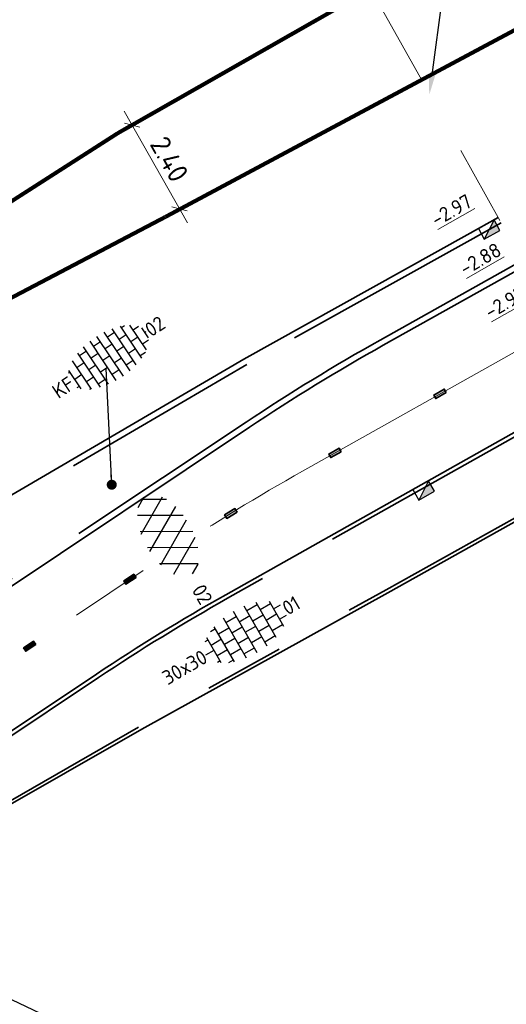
# Model space of a CAD drawing. Header units: metres. Extents: x 111691 to 117439, y 474133 to 478789.
# Tile 115 of 127: x 114239 to 114251, y 476797 to 476821. Entities that reach past the tile are written whole.
import ezdxf
from ezdxf import colors
from ezdxf.entities.mleader import LeaderData, LeaderLine
from ezdxf.enums import TextEntityAlignment as Align
from ezdxf.math import Vec2, Vec3

# ---------------------------------------------------------------- set-up
doc = ezdxf.new("R2010")
doc.units = ezdxf.units.M
for name, pattern in [('AM-AS', [16, 10, -2, 2, -2]), ('VH-GAZONBAND_100X200', [9.5, 7.5, -2]), ('VH-OPSLUITBAND_80X200', [14, 8, -2, 2, -2]), ('VH-TROTTOIRBAND_130-150', [15, 5, -2, 2, -2, 2, -2]), ('VW-1-1_STREEP', [2, 1, -1]), ('XX-HIDDEN', [4, 2, -2])]:
    doc.linetypes.add(name, pattern=pattern)
doc.layers.get('Defpoints').update_dxf_attribs({"lineweight": 25})
doc.layers.add('N-WE-AM-AS_WEG-G', color=10, linetype='AM-AS', lineweight=18, plot=False)
for name, color, linetype, lineweight in [('N-WE-RI-HWA_KOLK-S', 150, 'Continuous', 25), ('N-WE-VH-HOOGTELABEL-T18', 2, 'Continuous', 18), ('N-WE-VH-KANTOPSLUITING_GAZONBAND_100X200-G', 90, 'VH-GAZONBAND_100X200', 35), ('N-WE-VH-KANTOPSLUITING_OPSLUITBAND_80X200-G', 150, 'VH-OPSLUITBAND_80X200', 35), ('N-WE-VH-KANTOPSLUITING_TROTTOIRBAND_130 150-G', 210, 'VH-TROTTOIRBAND_130-150', 35), ('N-WE-VH-KANTOPSLUITING_VOORKANTBAND-G', 7, 'Continuous', 35), ('N-WE-VH-MAATVOERING-M', 7, 'Continuous', 18), ('N-WE-VH-MATERIAALGRENS-G', 7, 'XX-HIDDEN', 18), ('N-WE-VH-VERHARDING_ASFALT_ROOD-S', 1, 'Continuous', 25), ('N-WE-VH-VERHARDING_BETONSTRAATSTEEN-S', 7, 'Continuous', 25), ('N-WE-VH-VERHARDING_TEGEL-S', 7, 'Continuous', 25), ('N-WE-VW-MARKERING-G', 7, 'Continuous', 35), ('N-WE-VW-MARKERING_LANGS_STREEP_11_010-G', 7, 'VW-1-1_STREEP', 13), ('X-XX-AL-AANPIJLING-T25', 7, 'Continuous', 25), ('X-XX-AL-AANPIJLING_SYMBOLEN-T25', 7, 'Continuous', 25)]:
    doc.layers.add(name, color=color, linetype=linetype, lineweight=lineweight)
doc.layers.add('N-WE-VW-MARKERING_LANGS_STREEP_30270_010-A', color=7, linetype='Continuous')
doc.styles.add('ISO', font='NLCS-ISO.ttf')
doc.styles.add('NLCS-ISO', font='NLCS-ISO.ttf')
doc.styles.add('NLCS-ISO-ANNOTATIEF-T25', font='NLCS-ISO.ttf', dxfattribs={"height": 2.5})
doc.styles.add('NLCS-ISO-M200-T18', font='NLCS-ISO.ttf', dxfattribs={"height": 0.36})
doc.dimstyles.new('M200T25-PIJL', dxfattribs={"dimscale": 0.2, "dimtxt": 2.5, "dimasz": 2, "dimexe": 1, "dimexo": 0.25, "dimgap": 0.75, "dimtad": 1, "dimzin": 0, "dimdsep": 46, "dimtxsty": 'ISO', "dimcen": 0, "dimdle": 1, "dimse1": 1, "dimse2": 1, "dimclrt": 2, "dimazin": 0, "dimtfac": 1, "dimtdec": 4, "dimtmove": 2, "dimatfit": 3, "dimfxl": 1, "dimtolj": 1, "dimtzin": 0, "dimarcsym": 0})
doc.dimstyles.new('NLCS-ANNOTATIEF-T25-SCHRAP_L2_H1', dxfattribs={"dimtxt": 2.5, "dimasz": 1.4, "dimexe": 2, "dimexo": 2, "dimgap": 0.7, "dimtad": 1, "dimzin": 0, "dimdsep": 46, "dimtxsty": 'NLCS-ISO-ANNOTATIEF-T25', "dimblk": 'OBLIQUE', "dimcen": 0, "dimdle": 2, "dimclrd": 256, "dimclre": 256, "dimclrt": 256, "dimadec": 1, "dimazin": 0, "dimtfac": 1, "dimtdec": 3, "dimtofl": 0, "dimtmove": 0, "dimatfit": 3, "dimldrblk": 'OBLIQUE', "dimfxl": 2, "dimfxlon": 1, "dimtfillclr": 256, "dimtolj": 1, "dimtzin": 0, "dimlwd": -1, "dimlwe": -1, "dimarcsym": 0})

# ---------------------------------------------------------------- blocks, each defined once
blk = doc.blocks.new('SVH-ASFALT-SO')
at = {"ltscale": 0.1}
for p, q in [((-1.91, 0.69), (0.95, 5.64)), ((2.75, -0.22), (-0.47, 5.37)), ((0, 0), (3.27, 5.66)), ((4.87, 0.12), (1.65, 5.7)), ((2.18, -0.23), (5.32, 5.22)), ((6.7, 0.95), (4.04, 5.55)), ((-3.36, 2.17), (-1.83, 4.83)), ((0.36, -0.07), (-2.31, 4.55)), ((4.66, 0.07), (7.07, 4.25)), ((7.83, 2.99), (7.15, 4.18)), ((-2.72, 1.26), (-3.45, 2.54))]:
    blk.add_line(p, q, dxfattribs=at)
at = {"style": 'NLCS-ISO'}
blk.add_attdef('KLEUR', text='', height=1.8, dxfattribs=at).set_placement((9.49, 2.74), align=Align.MIDDLE_LEFT)
at = {"style": 'NLCS-ISO', "flags": 1}
blk.add_attdef('FUNCTIE', text='', height=1.8, dxfattribs=at).set_placement((0.12, -3.58), align=Align.MIDDLE_CENTER)
blk = doc.blocks.new('SVH-BSS_KEIFORMAAT_HALFST-SO')
at = {"ltscale": 0.1}
for p, q in [((-3.15, -2.63), (-3.15, 2.46)), ((-2.1, -2.89), (-2.1, 2.72)), ((-1.05, -3.03), (-1.05, 2.86)), ((0, -3.06), (0, 2.88)), ((1.05, -2.98), (1.05, 2.81)), ((2.1, -2.8), (2.1, 2.62)), ((-5.25, -1.46), (-5.25, 1.28)), ((-4.2, -2.2), (-4.2, 2.03)), ((-3.15, 2.1), (-2.1, 2.1)), ((-1.05, 2.1), (0, 2.1)), ((1.05, 2.1), (2.1, 2.1)), ((3.15, -2.47), (3.15, 2.3)), ((3.15, 2.1), (3.61, 2.1)), ((4.2, -1.94), (4.2, 1.76)), ((-5.46, 1.05), (-5.25, 1.05)), ((-5.25, 0), (-4.2, 0)), ((-4.2, 1.05), (-3.15, 1.05)), ((-3.15, 0), (-2.1, 0)), ((-2.1, 1.05), (-1.05, 1.05)), ((-1.05, 0), (0, 0)), ((0, 1.05), (1.05, 1.05)), ((1.05, 0), (2.1, 0)), ((2.1, 1.05), (3.15, 1.05)), ((3.15, 0), (4.2, 0)), ((4.2, 1.05), (5, 1.05)), ((5.25, -0.83), (5.25, 0.66)), ((5.25, 0), (5.43, 0)), ((-5.58, -1.05), (-5.25, -1.05)), ((-4.2, -1.05), (-3.15, -1.05)), ((-2.1, -1.05), (-1.05, -1.05)), ((0, -1.05), (1.05, -1.05)), ((2.1, -1.05), (3.15, -1.05)), ((4.2, -1.05), (5.12, -1.05)), ((-4.39, -2.1), (-4.2, -2.1)), ((-3.15, -2.1), (-2.1, -2.1)), ((-1.05, -2.1), (0, -2.1)), ((1.05, -2.1), (2.1, -2.1)), ((3.15, -2.1), (3.93, -2.1))]:
    blk.add_line(p, q, dxfattribs=at)
at = {"style": 'NLCS-ISO'}
blk.add_attdef('FORMAAT', text='', height=1.8, dxfattribs=at).set_placement((-5.68, -0.09), align=Align.MIDDLE_RIGHT)
blk.add_attdef('KLEUR', text='', height=1.8, dxfattribs=at).set_placement((5.53, -0.09), align=Align.MIDDLE_LEFT)
at = {"style": 'NLCS-ISO', "flags": 1}
blk.add_attdef('FUNCTIE', text='', height=1.8, dxfattribs=at).set_placement((0.12, -3.58), align=Align.MIDDLE_CENTER)
blk = doc.blocks.new('SVH-TEGEL_300X300_DUN_HALFST-SO')
for p, q in [((-3, -2.52), (-3, 2.52)), ((-1.5, -2.87), (-1.5, 2.87)), ((0, -2.97), (0, 2.97)), ((1.5, -2.87), (1.5, 2.87)), ((3, -2.52), (3, 2.52)), ((-4.89, 1.5), (-4.5, 1.5)), ((-4.5, -1.8), (-4.5, 1.8)), ((-3.7, 2.25), (-3, 2.25)), ((-3, 1.5), (-1.5, 1.5)), ((-1.5, 2.25), (0, 2.25)), ((0, 1.5), (1.5, 1.5)), ((1.5, 2.25), (3, 2.25)), ((3, 1.5), (4.5, 1.5)), ((4.5, -1.8), (4.5, 1.8)), ((-5.66, 0), (-4.5, 0)), ((-4.5, 0.75), (-3, 0.75)), ((-3, 0), (-1.5, 0)), ((-1.5, 0.75), (0, 0.75)), ((0, 0), (1.5, 0)), ((1.5, 0.75), (3, 0.75)), ((3, 0), (4.5, 0)), ((4.5, 0.75), (5.48, 0.75)), ((-4.5, -0.75), (-3, -0.75)), ((-1.5, -0.75), (0, -0.75)), ((1.5, -0.75), (3, -0.75)), ((4.5, -0.75), (5.48, -0.75)), ((-4.89, -1.5), (-4.5, -1.5)), ((-3.7, -2.25), (-3, -2.25)), ((-3, -1.5), (-1.5, -1.5)), ((-1.5, -2.25), (0, -2.25)), ((0, -1.5), (1.5, -1.5)), ((1.5, -2.25), (3, -2.25)), ((3, -1.5), (4.5, -1.5))]:
    blk.add_line(p, q)
at = {"style": 'NLCS-ISO'}
blk.add_attdef('FORMAAT', text='', height=1.8, dxfattribs=at).set_placement((-5.76, 0), align=Align.MIDDLE_RIGHT)
blk.add_attdef('KLEUR', text='', height=1.8, dxfattribs=at).set_placement((5.58, 0), align=Align.MIDDLE_LEFT)
at = {"style": 'NLCS-ISO', "flags": 1}
blk.add_attdef('FUNCTIE', text='', height=1.8, dxfattribs=at).set_placement((0.12, -3.58), align=Align.MIDDLE_CENTER)
blk = doc.blocks.new('N-SRI-KOLK_TROTTOIR-SO')
blk.add_hatch(color=256).paths.add_polyline_path([(1.125, 1.5), (-1.125, 1.5), (-1.125, 0)])
blk.add_line((-1.125, 0), (1.125, 1.5))
at = {"flags": 128}
blk.add_lwpolyline([(-1.125, 0), (1.125, 0), (1.125, 1.5), (-1.125, 1.5)], close=True, dxfattribs=at)
blk = doc.blocks.new('_Oblique')
at = {"color": 0, "linetype": 'ByBlock', "lineweight": -2}
blk.add_line((-0.5, -0.5), (0.5, 0.5), dxfattribs=at)
blk = doc.blocks.new('*D348')
at = {"layer": 'Defpoints', "color": 0, "linetype": 'Continuous', "transparency": 16777216}
for p in [(114241.527, 476818.292), (114243.067, 476816.41), (114242.712, 476816.208)]:
    blk.add_point(p, dxfattribs=at)
at = {"layer": 'N-WE-VH-MAATVOERING-M', "transparency": 16777216}
for p, q in [((114241.685, 476818.842), (114243.265, 476816.062)), ((114241.875, 476818.489), (114242.23, 476818.692)), ((114243.06, 476816.406), (114243.415, 476816.608))]:
    blk.add_line(p, q, dxfattribs=at)
at = {"layer": 'N-WE-VH-MAATVOERING-M', "linetype": 'Continuous', "transparency": 16777216, "xscale": 0.28, "yscale": 0.28, "zscale": 0.28}
for p, rotation in [((114241.883, 476818.494), 119.6222496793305), ((114243.067, 476816.41), 299.6222496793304)]:
    blk.add_blockref('_Oblique', p, dxfattribs=dict(at, rotation=rotation))
at = {"layer": 'N-WE-VH-MAATVOERING-M', "linetype": 'Continuous', "lineweight": 0, "transparency": 16777216, "insert": (114242.814, 476817.645), "char_height": 0.5, "attachment_point": 5, "rotation": 299.6222, "style": 'NLCS-ISO-ANNOTATIEF-T25', "bg_fill": 3, "box_fill_scale": 1.1, "bg_fill_color": 256, "bg_fill_true_color": 13158600, "bg_fill_transparency": 0}
blk.add_mtext('\\A1;2.40', dxfattribs=at)

msp = doc.modelspace()

# ---------------------------------------------------------------- hatches: boundary and pattern name
at = {"layer": 'N-WE-VW-MARKERING_LANGS_STREEP_30270_010-A'}
h = msp.add_hatch(color=256, dxfattribs=at)
h.dxf.hatch_style = 1
h.paths.add_polyline_path([(114249.707, 476811.835), (114249.658, 476811.922), (114249.396, 476811.775), (114249.445, 476811.688)])
h = msp.add_hatch(color=256, dxfattribs=at)
h.dxf.hatch_style = 1
h.paths.add_polyline_path([(114247.092, 476810.365), (114247.043, 476810.452), (114246.781, 476810.305), (114246.83, 476810.217)])
h = msp.add_hatch(color=256, dxfattribs=at)
h.dxf.hatch_style = 1
h.paths.add_polyline_path([(114244.497, 476808.864), (114244.444, 476808.949), (114244.189, 476808.791), (114244.242, 476808.706)])
h = msp.add_hatch(color=256, dxfattribs=at)
h.dxf.hatch_style = 1
h.paths.add_polyline_path([(114241.983, 476807.23), (114241.928, 476807.313), (114241.678, 476807.147), (114241.733, 476807.064)])
h = msp.add_hatch(color=256, dxfattribs=at)
h.dxf.hatch_style = 1
h.paths.add_polyline_path([(114239.487, 476805.566), (114239.432, 476805.649), (114239.182, 476805.482), (114239.238, 476805.399)])

# ---------------------------------------------------------------- linework, layer by layer
at = {"layer": 'N-WE-AM-AS_WEG-G', "flags": 128}
msp.add_lwpolyline([(114252.514, 476813.47), (114246.124, 476809.878, 0.019018), (114242.882, 476807.89), (114231.516, 476800.31)], format="xyb", dxfattribs=at)
at = {"layer": 'N-WE-VH-KANTOPSLUITING_GAZONBAND_100X200-G'}
for p, q in [((114253.414, 476811.867), (114244.264, 476806.717)), ((114241.051, 476804.745), (114231.242, 476798.204))]:
    msp.add_line(p, q, dxfattribs=at)
msp.add_arc((114268.737, 476763.23), 49.9, 119.3696, 123.6991, dxfattribs=at)
at = {"layer": 'N-WE-VH-KANTOPSLUITING_OPSLUITBAND_80X200-G', "flags": 128}
msp.add_lwpolyline([(114254.281, 476810.312), (114248.209, 476806.926), (114242.087, 476803.53), (114236.251, 476800.19), (114236.861, 476799.138), (114234.912, 476797.838)], dxfattribs=at)
at = {"layer": 'N-WE-VH-KANTOPSLUITING_TROTTOIRBAND_130 150-G'}
for p, q in [((114250.3, 476815.629), (114251.075, 476816.061)), ((114251.598, 476815.122), (114248.064, 476813.144)), ((114244.722, 476811.1), (114233.767, 476803.794))]:
    msp.add_line(p, q, dxfattribs=at)
for points in [[(114250.301, 476815.629), (114244.74, 476812.536)], [(114244.743, 476812.538), (114238.12, 476808.671)]]:
    msp.add_lwpolyline(points, dxfattribs=at)
msp.add_arc((114272.547, 476769.377), 50.15, 119.222, 123.6991, dxfattribs=at)
at = {"layer": 'N-WE-VH-KANTOPSLUITING_VOORKANTBAND-G'}
for p, q in [((114250.228, 476815.761), (114251.001, 476816.192)), ((114251.671, 476814.991), (114248.137, 476813.014)), ((114253.365, 476811.954), (114244.215, 476806.804)), ((114244.805, 476810.975), (114233.726, 476803.586)), ((114240.996, 476804.829), (114231.187, 476798.287))]:
    msp.add_line(p, q, dxfattribs=at)
msp.add_lwpolyline([(114250.228, 476815.761), (114244.667, 476812.667)], dxfattribs=at)
msp.add_lwpolyline([(114244.667, 476812.667), (114235.901, 476807.548, 0.014866), (114235.598, 476807.359), (114232.56, 476805.334)], format="xyb", dxfattribs=at)
at = {"layer": 'N-WE-VH-KANTOPSLUITING_VOORKANTBAND-G', "flags": 128}
msp.add_lwpolyline([(114254.32, 476810.242), (114248.248, 476806.856), (114242.126, 476803.46), (114236.36, 476800.161), (114236.968, 476799.113), (114234.95, 476797.768)], dxfattribs=at)
at = {"layer": 'N-WE-VH-KANTOPSLUITING_VOORKANTBAND-G'}
for centre, start in [((114272.547, 476769.377), 119.222), ((114268.737, 476763.23), 119.3696)]:
    msp.add_arc(centre, 50, start, 123.6991, dxfattribs=at)
at = {"layer": 'N-WE-VH-MATERIAALGRENS-G', "flags": 128}
msp.add_lwpolyline([(114246.172, 476824.851), (114254.32, 476810.242)], dxfattribs=at)
at = {"layer": 'N-WE-VW-MARKERING-G'}
for points in [[(114249.707, 476811.835), (114249.658, 476811.922), (114249.396, 476811.775), (114249.445, 476811.688)], [(114247.092, 476810.365), (114247.043, 476810.452), (114246.781, 476810.305), (114246.83, 476810.217)], [(114244.497, 476808.864), (114244.444, 476808.949), (114244.189, 476808.791), (114244.242, 476808.706)], [(114241.983, 476807.23), (114241.928, 476807.313), (114241.678, 476807.147), (114241.733, 476807.064)], [(114239.487, 476805.566), (114239.432, 476805.649), (114239.182, 476805.482), (114239.238, 476805.399)]]:
    msp.add_lwpolyline(points, close=True, dxfattribs=at)
at = {"layer": 'N-WE-VW-MARKERING_LANGS_STREEP_11_010-G', "ltscale": 5, "const_width": 0.1}
for points in [[(114241.527, 476818.292), (114266.044, 476832.248)], [(114242.712, 476816.208), (114267.595, 476829.515)], [(114233.115, 476812.904), (114241.527, 476818.292)], [(114242.71, 476816.207), (114233.93, 476811.597)]]:
    msp.add_lwpolyline(points, dxfattribs=at)

# ---------------------------------------------------------------- block references
at = {"layer": 'N-WE-RI-HWA_KOLK-S', "xscale": 0.2, "yscale": 0.2, "zscale": 0.2}
for p, rotation in [((114250.704, 476816.026), 208.2530939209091), ((114249.07, 476809.531), 209.2780668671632)]:
    msp.add_blockref('N-SRI-KOLK_TROTTOIR-SO', p, dxfattribs=dict(at, rotation=rotation))
at = {"layer": 'N-WE-VH-VERHARDING_ASFALT_ROOD-S', "xscale": 0.2, "yscale": 0.2, "zscale": 0.2, "rotation": 300.1117835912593}
msp.add_blockref('SVH-ASFALT-SO', (114242.088, 476808.382), dxfattribs=at).add_auto_attribs({'KLEUR': '02'})
at = {"layer": 'N-WE-VH-VERHARDING_BETONSTRAATSTEEN-S', "xscale": 0.2, "yscale": 0.2, "zscale": 0.2, "rotation": 33.69905217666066}
msp.add_blockref('SVH-BSS_KEIFORMAAT_HALFST-SO', (114241.329, 476812.757), dxfattribs=at).add_auto_attribs({'FORMAAT': 'KF', 'KLEUR': '02'})
at = {"layer": 'N-WE-VH-VERHARDING_TEGEL-S', "xscale": 0.2, "yscale": 0.2, "zscale": 0.2, "rotation": 30.11178359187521}
msp.add_blockref('SVH-TEGEL_300X300_DUN_HALFST-SO', (114244.704, 476805.875), dxfattribs=at).add_auto_attribs({'FORMAAT': '30x30', 'KLEUR': '01'})

# ---------------------------------------------------------------- texts
at = {"layer": 'N-WE-VH-HOOGTELABEL-T18', "style": 'NLCS-ISO-M200-T18'}
for s, p in [('%%U-2.97', (114249.463, 476815.957)), ('%%U-2.88', (114250.171, 476814.737)), ('%%U-2.95', (114250.796, 476813.658))]:
    msp.add_text(s, height=0.36, rotation=29.7212, dxfattribs=at).set_placement(p)

# ---------------------------------------------------------------- leaders
at = {"layer": 'X-XX-AL-AANPIJLING-T25'}
ml = msp.add_multileader_mtext('Standard', dxfattribs=at)
ml.set_content('Aansluiten op bestaande situatie', color=256, style='NLCS-ISO-ANNOTATIEF-T25')
ml.set_leader_properties(color=256, linetype='ByLayer', lineweight=-1)
ml.build(insert=Vec2(0, 0))
ml.multileader.update_dxf_attribs({"text_left_attachment_type": 5, "text_right_attachment_type": 5, "dogleg_length": 2.5, "arrow_head_size": 0.5, "scale": 0.2})
ctx = ml.context
ctx.base_point, ctx.scale, ctx.char_height, ctx.arrow_head_size, ctx.landing_gap_size, ctx.plane_origin, ctx.plane_x_axis, ctx.plane_y_axis = Vec3(114244.54, 476834.232), 0.2, 0.5, 0.5, 0.18, Vec3(114249.284, 476819.25), Vec3(0.501689, -0.865048), Vec3(0.865048, 0.501689)
ctx.left_attachment, ctx.right_attachment = 5, 5
notes = []
notes.append((ctx, [(1, (1, 1, 0), (114250.039, 476824.751), (-0.501689, 0.865048), 0.5, [(0, [(114249.284, 476819.25)], 0, [])])]))
ctx.mtext.insert, ctx.mtext.text_direction, ctx.mtext.rotation, ctx.mtext.flow_direction = Vec3(114245.193, 476834.403), Vec3(0.501689, -0.865048), 5.237939, 5
ml = msp.add_multileader_mtext('Standard', dxfattribs=at)
ml.set_content('Trottoir aanstraten op nieuwe situatie', color=256, style='NLCS-ISO-ANNOTATIEF-T25')
ml.set_leader_properties(color=256, linetype='ByLayer', lineweight=-1)
ml.build(insert=Vec2(0, 0))
ml.multileader.update_dxf_attribs({"text_left_attachment_type": 5, "text_right_attachment_type": 5, "dogleg_length": 2.5, "arrow_head_size": 0.5, "scale": 0.2})
ctx = ml.context
ctx.base_point, ctx.scale, ctx.char_height, ctx.arrow_head_size, ctx.landing_gap_size, ctx.plane_origin, ctx.plane_x_axis, ctx.plane_y_axis = Vec3(114238.72, 476794.157), 0.2, 0.5, 0.5, 0.18, Vec3(114231.187, 476798.287), Vec3(0.501689, -0.865048), Vec3(0.865048, 0.501689)
ctx.left_attachment, ctx.right_attachment = 5, 5
notes.append((ctx, [(0, (1, 1, 0), (114238.469, 476794.59), (0.501689, -0.865048), 0.5, [(0, [(114232.809, 476799.228)], 0, [])])]))
ctx.mtext.insert, ctx.mtext.text_direction, ctx.mtext.rotation, ctx.mtext.width, ctx.mtext.flow_direction = Vec3(114240.094, 476794.746), Vec3(0.501689, -0.865048), 5.237939, 6, 5
ml = msp.add_multileader_mtext('Standard', dxfattribs=at)
ml.set_content('Opsluitband verwijderen', color=256, style='NLCS-ISO-ANNOTATIEF-T25')
ml.set_leader_properties(color=256, linetype='ByLayer', lineweight=-1)
ml.build(insert=Vec2(0, 0))
ml.multileader.update_dxf_attribs({"text_left_attachment_type": 5, "text_right_attachment_type": 5, "dogleg_length": 2.5, "arrow_head_size": 0.5, "scale": 0.2})
ctx = ml.context
ctx.base_point, ctx.scale, ctx.char_height, ctx.arrow_head_size, ctx.landing_gap_size, ctx.plane_origin, ctx.plane_x_axis, ctx.plane_y_axis = Vec3(114241.235, 476795.304), 0.2, 0.5, 0.5, 0.18, Vec3(114234.352, 476798.867), Vec3(0.501689, -0.865048), Vec3(0.865048, 0.501689)
ctx.left_attachment, ctx.right_attachment = 5, 5
notes.append((ctx, [(0, (1, 1, 0), (114240.984, 476795.737), (0.501689, -0.865048), 0.5, [(0, [(114234.352, 476798.867)], 0, [])])]))
ctx.mtext.insert, ctx.mtext.text_direction, ctx.mtext.rotation, ctx.mtext.flow_direction = Vec3(114241.887, 476795.475), Vec3(0.501689, -0.865048), 5.237939, 5
at = {"layer": 'X-XX-AL-AANPIJLING_SYMBOLEN-T25'}
msp.add_leader([(114241.378, 476809.543), (114241.242, 476812.433)], dimstyle='M200T25-PIJL', override={"dimasz": 1.25, "dimgap": 0.14, "dimtad": 0, "dimldrblk": 'Dot', "dimfxl": 1.5, "dimarcsym": 1}, dxfattribs=at)
for ctx, leaders in notes:
    for number, flags, end, landing, length, lines in leaders:
        leader = LeaderData()
        leader.index, (leader.has_last_leader_line, leader.has_dogleg_vector, leader.attachment_direction) = number, flags
        leader.last_leader_point, leader.dogleg_vector, leader.dogleg_length = Vec3(end), Vec3(landing), length
        for number, points, colour, breaks in lines:
            line = LeaderLine()
            line.index, line.vertices, line.color, line.breaks = number, Vec3.list(points), colors.encode_raw_color(colour), breaks
            leader.lines.append(line)
        ctx.leaders.append(leader)

# ---------------------------------------------------------------- next in the draw order: dimensions: what is measured, and where the dimension line sits
at = {"layer": 'N-WE-VH-MAATVOERING-M', "linetype": 'Continuous', "lineweight": 0}
dim = msp.add_aligned_dim(p1=(114241.527, 476818.292), p2=(114242.712, 476816.208), distance=0.409, dimstyle='NLCS-ANNOTATIEF-T25-SCHRAP_L2_H1', override={"dimtfill": 1}, dxfattribs=at)
dim.commit()
dim.dimension.update_dxf_attribs({"geometry": '*D348', "text_midpoint": (114242.814, 476817.645)})

doc.saveas('drawing.dxf')
